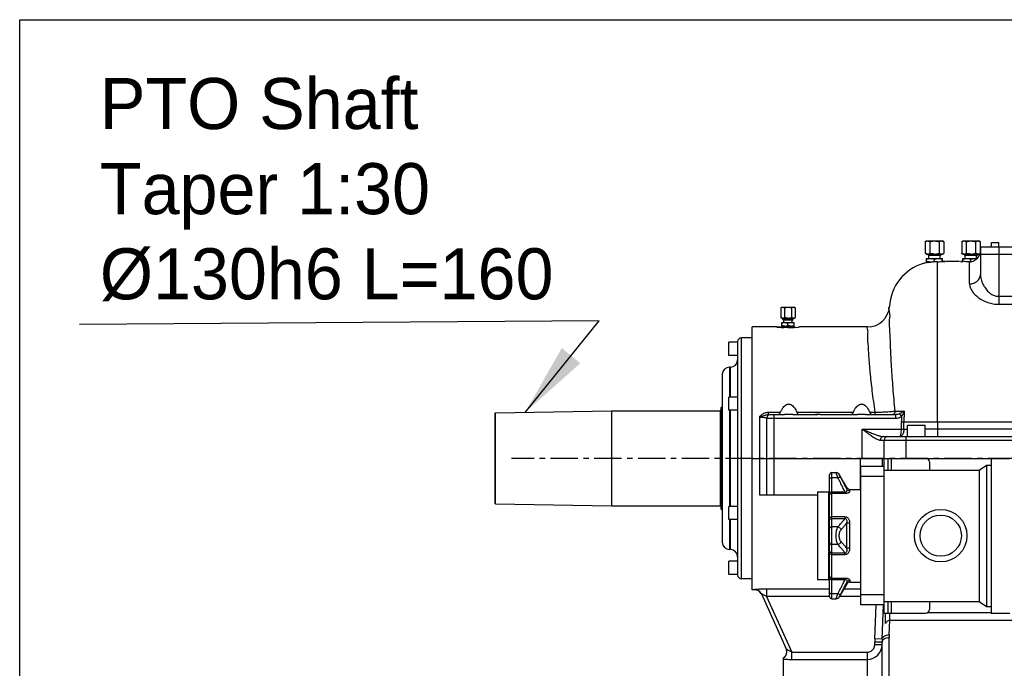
# Model space of a CAD drawing. Header units: millimetres. Extents: x -1960 to 5860, y -1328 to 4132.
# Tile 14 of 32: x -1960 to -610, y 3243 to 4132. Entities that reach past the tile are written whole.
import ezdxf

# ---------------------------------------------------------------- set-up
doc = ezdxf.new("R2010")
doc.units = ezdxf.units.MM
doc.linetypes.add('CENTER', pattern=[0.6, 0.375, -0.075, 0.075, -0.075])
for name, color, linetype in [('02___PRT_ALL_AXES', 7, 'Continuous'), ('3_ALL_AXES', 7, 'Continuous'), ('Layer1', 100, 'CENTER'), ('Layer2', 10, 'Continuous')]:
    doc.layers.add(name, color=color, linetype=linetype)
doc.dimstyles.get("Standard").update_dxf_attribs({"dimtxt": 2.5, "dimasz": 3, "dimexe": 0.18, "dimexo": 0.0625, "dimgap": 0.09, "dimtad": 1, "dimdsep": 46, "dimtxsty": 'Standard', "dimcen": 0.09, "dimadec": 0, "dimazin": 0, "dimtol": 1, "dimtp": 0.01, "dimtm": 0.01, "dimtfac": 1, "dimtofl": 0, "dimtmove": 0, "dimatfit": 3, "dimfxl": 0, "dimtolj": 1, "dimarcsym": 0})

msp = doc.modelspace()

# ---------------------------------------------------------------- linework, layer by layer
at = {"color": 7, "linetype": 'Continuous'}
for p, q in [((-1960, 4131.8), (5860, 4131.8)), ((-1960, -1328.2), (-1960, 4131.8)), ((-718.1, 3827.6), (-716.4, 3828.6)), ((-718.1, 3827.6), (-718.1, 3811.6)), ((-716.4, 3828.6), (-694.4, 3828.6)), ((-711.8, 3827.6), (-711.8, 3811.6)), ((-699.1, 3827.6), (-699.1, 3811.6)), ((-692.7, 3827.6), (-694.4, 3828.6)), ((-692.7, 3827.6), (-692.7, 3811.6)), ((-668.1, 3827.6), (-666.4, 3828.6)), ((-668.1, 3827.6), (-668.1, 3811.6)), ((-666.4, 3828.6), (-644.4, 3828.6)), ((-661.8, 3827.6), (-661.8, 3811.6)), ((-649.1, 3827.6), (-649.1, 3811.6)), ((-642.7, 3827.6), (-644.4, 3828.6)), ((-642.7, 3827.6), (-642.7, 3811.6)), ((-716.4, 3810.6), (-718.1, 3811.6)), ((-716.4, 3810.6), (-694.4, 3810.6)), ((-694.4, 3810.6), (-692.7, 3811.6)), ((-666.4, 3810.6), (-668.1, 3811.6)), ((-666.4, 3810.6), (-644.4, 3810.6)), ((-644.4, 3810.6), (-642.7, 3811.6)), ((-642.4, 3820.6), (-192.4, 3820.6)), ((-642.4, 3820.6), (-642.4, 3782.6)), ((-642.4, 3810.6), (-191.7, 3810.6)), ((-617.4, 3820.6), (-617.4, 3741.7)), ((-716.4, 3799.6), (-716.4, 3804.6)), ((-716.4, 3804.6), (-694.4, 3804.6)), ((-716.4, 3799.6), (-710.9, 3799.6)), ((-705.4, 3800.6), (-705.4, 3803.6)), ((-694.4, 3800.6), (-694.4, 3804.6)), ((-689.4, 3800.6), (-671.2, 3800.6)), ((-666.4, 3804.6), (-646.9, 3804.6)), ((-666.4, 3800.6), (-666.4, 3804.6)), ((-655.4, 3800.6), (-655.4, 3803.6)), ((-617.4, 3752.7), (-217.4, 3752.7)), ((-617.4, 3741.7), (-217.4, 3741.7)), ((-916.2, 3737), (-914.9, 3737.8)), ((-916.2, 3737), (-916.2, 3723.5)), ((-914.9, 3737.8), (-897.9, 3737.8)), ((-911.3, 3737), (-911.3, 3723.5)), ((-901.5, 3737), (-901.5, 3723.5)), ((-896.6, 3737), (-897.9, 3737.8)), ((-896.6, 3737), (-896.6, 3723.5)), ((-914.9, 3722.8), (-916.2, 3723.5)), ((-914.9, 3722.8), (-897.9, 3722.8)), ((-914.9, 3711.8), (-914.9, 3716.8)), ((-914.9, 3716.8), (-897.9, 3716.8)), ((-906.4, 3712.5), (-906.4, 3716)), ((-897.9, 3722.8), (-896.6, 3723.5)), ((-897.9, 3711.8), (-897.9, 3716.8)), ((-955.4, 3350.6), (-955.4, 3710.6)), ((-922.2, 3710.6), (-955.4, 3710.6)), ((-914.9, 3711.8), (-897.9, 3711.8)), ((-797.2, 3710.6), (-890.7, 3710.6)), ((-975.4, 3690.6), (-975.4, 3370.6)), ((-970.4, 3695.6), (-970.4, 3365.6)), ((-986.4, 3655.6), (-986.4, 3614.6)), ((-985.4, 3614.6), (-985.4, 3655.6)), ((-996.4, 3645.6), (-996.4, 3415.6)), ((-1308.4, 3591.9), (-1308.4, 3469.2)), ((-1307.4, 3468.2), (-1307.4, 3592.9)), ((-999.4, 3595.6), (-999.4, 3465.6)), ((-998.4, 3599.6), (-998.4, 3461.6)), ((-997.4, 3460.6), (-997.4, 3600.6)), ((-986.4, 3596.6), (-986.4, 3464.6)), ((-985.4, 3464.6), (-985.4, 3596.6)), ((-932.9, 3590.6), (-932.9, 3593.8)), ((-786.7, 3590.6), (-786.7, 3593.8)), ((-945.4, 3587.2), (-945.4, 3530.6)), ((-935.4, 3480.6), (-935.4, 3585.6)), ((-935.4, 3585.6), (-759, 3585.6)), ((-932.9, 3590.6), (-911, 3590.6)), ((-925.4, 3480.6), (-925.4, 3590.6)), ((-868.6, 3590.6), (-865.4, 3590.6)), ((-759, 3590.6), (-759, 3585.6)), ((-753.2, 3591.8), (-750.7, 3588)), ((-750.8, 3580.6), (437.9, 3580.6)), ((-750.8, 3570.6), (-750.8, 3580.6)), ((-747.3, 3570.6), (-747.3, 3580.6)), ((-701.4, 3580.6), (-701.4, 3560.6)), ((-804.4, 3530.6), (-804.4, 3570.6)), ((-804.4, 3570.6), (-750.8, 3570.6)), ((-750.8, 3570.6), (-742.4, 3570.6)), ((-542.4, 3570.6), (-718.4, 3570.6)), ((-779.7, 3555.6), (469.6, 3555.6)), ((-775.6, 3560.6), (469.6, 3560.6)), ((-774.4, 3530.6), (-774.4, 3555.6)), ((-744.4, 3530.6), (-744.4, 3560.6)), ((-955.4, 3530.6), (-627.9, 3530.6)), ((-945.4, 3530.6), (-945.4, 3480.6)), ((-807.4, 3530.6), (-807.4, 3488.1)), ((-777.4, 3530.6), (-777.4, 3519.6)), ((-774.4, 3318.6), (-774.4, 3530.6)), ((-769.4, 3530.6), (-769.4, 3514.6)), ((-764.4, 3514.6), (-764.4, 3530.6)), ((-712.4, 3525.6), (-712.4, 3514.6)), ((-846.4, 3338.1), (-846.4, 3511.1)), ((-846.4, 3511.1), (-840.3, 3511.1)), ((-774.4, 3519.6), (-806.4, 3519.6)), ((-806.4, 3329.6), (-806.4, 3519.6)), ((-774.4, 3514.6), (-644.3, 3514.6)), ((-644.3, 3514.6), (-644.3, 3334.6)), ((-849.4, 3481.4), (-849.4, 3508.1)), ((-837.9, 3504.1), (-846.4, 3504.1)), ((-825.6, 3490.6), (-836, 3508.6)), ((-774.4, 3505.6), (-806.4, 3505.6)), ((-850.4, 3480.5), (-850.4, 3484.6)), ((-846.4, 3484.8), (-828.3, 3484.8)), ((-828.3, 3482.7), (-828.3, 3484.8)), ((-825.6, 3488.2), (-825.6, 3490.6)), ((-821.3, 3485.8), (-821.3, 3488.1)), ((-945.4, 3480.6), (-865.9, 3480.6)), ((-850.4, 3480.3), (-850.4, 3480.5)), ((-850.4, 3448.8), (-850.4, 3479.5)), ((-849.4, 3481.1), (-849.4, 3481.4)), ((-849.4, 3449.1), (-849.4, 3480.3)), ((-846.4, 3482.7), (-828.3, 3482.7)), ((-986.4, 3446.6), (-986.4, 3405.6)), ((-985.4, 3405.6), (-985.4, 3446.6)), ((-850.4, 3402.8), (-850.4, 3446.4)), ((-849.9, 3446.4), (-850.4, 3446.4)), ((-849.4, 3447.5), (-849.4, 3448.3)), ((-849.4, 3446.7), (-849.4, 3447.5)), ((-849.4, 3402.4), (-849.4, 3446.7)), ((-828.3, 3450.2), (-846.4, 3450.2)), ((-828.3, 3447.8), (-846.4, 3447.8)), ((-828.3, 3450.2), (-828.3, 3447.8)), ((-837.9, 3436.7), (-846.4, 3436.7)), ((-825.6, 3407), (-825.6, 3442.2)), ((-821.3, 3407.7), (-821.3, 3441.5)), ((-837.9, 3412.5), (-846.4, 3412.5)), ((-849.9, 3402.7), (-850.4, 3402.8)), ((-850.4, 3400.4), (-850.4, 3401)), ((-850.4, 3369.7), (-850.4, 3400.4)), ((-849.4, 3400), (-849.4, 3401.3)), ((-849.4, 3368.9), (-849.4, 3400)), ((-846.4, 3401.3), (-828.3, 3401.3)), ((-846.4, 3399), (-828.3, 3399)), ((-828.3, 3399), (-828.3, 3401.3)), ((-850.4, 3369.4), (-850.4, 3369.7)), ((-850.4, 3369.1), (-850.4, 3369.4)), ((-850.4, 3364.6), (-850.4, 3368.7)), ((-849.4, 3368.6), (-849.4, 3368.9)), ((-849.4, 3341.1), (-849.4, 3367.7)), ((-846.4, 3366.5), (-828.3, 3366.5)), ((-846.4, 3364.4), (-828.3, 3364.4)), ((-828.3, 3364.4), (-828.3, 3366.5)), ((-821.3, 3363.4), (-821.3, 3361.1)), ((-951.9, 3350.6), (-955.4, 3350.6)), ((-951.9, 3350.6), (-951.9, 3350.6)), ((-849.4, 3351.4), (-935.8, 3351.4)), ((-935.8, 3351.4), (-935.8, 3341.4)), ((-825.6, 3358.6), (-836, 3340.6)), ((-806.4, 3351.4), (-829.7, 3351.4)), ((-825.6, 3358.6), (-825.6, 3361)), ((-942.8, 3344.7), (-908.8, 3269.7)), ((-935.8, 3341.4), (-901.2, 3265.1)), ((-849.4, 3341.4), (-935.8, 3341.4)), ((-837.9, 3345.1), (-846.4, 3345.1)), ((-846.4, 3338.1), (-840.3, 3338.1)), ((-806.4, 3341.4), (-835.5, 3341.4)), ((-774.4, 3343.6), (-806.4, 3343.6)), ((-774.4, 3329.6), (-806.4, 3329.6)), ((-787.3, 3283), (-785.5, 3329.6)), ((-777.3, 3282.6), (-775.5, 3329.6)), ((-774.4, 3334.6), (-644.3, 3334.6)), ((-769.4, 3334.6), (-769.4, 3318.6)), ((-764.4, 3318.6), (-764.4, 3334.6)), ((-712.4, 3334.6), (-712.4, 3323.6)), ((-774.4, 3318.6), (-717.4, 3318.6)), ((-772.4, 3304.2), (-772.4, 3318.6)), ((-767.4, 3288.7), (-766.6, 3309)), ((-766.6, 3309), (-766.6, 3318.6)), ((-766.6, 3309), (-572.4, 3309)), ((-715, 3319.3), (-627.9, 3319.3)), ((-777.3, 3282.6), (-787.3, 3283)), ((-767.4, 2989.5), (-767.4, 3285)), ((-787.4, 3275.1), (-787.4, 3278.6)), ((-777.4, 3278.6), (-787.4, 3278.6)), ((-777.4, 3275.1), (-787.4, 3275.1)), ((-777.4, 2990.6), (-777.4, 3278.6)), ((-912.4, 3059.7), (-912.4, 3257.2)), ((-901.2, 3265.1), (-797.4, 3265.1)), ((-901.2, 3255.1), (-901.2, 3265.1)), ((-901.2, 3255.1), (-797.4, 3255.1)), ((-797.4, 3030.6), (-797.4, 3265.1))]:
    msp.add_line(p, q, dxfattribs=at)
for points in [[(-850.4, 3479.5), (-850.4, 3479.8), (-850.4, 3480), (-850.4, 3480.3)], [(-849.4, 3480.3), (-849.4, 3480.6), (-849.4, 3481.1)], [(-849.4, 3449.1), (-849.6, 3448.9), (-849.9, 3448.8), (-850.4, 3448.8)], [(-849.4, 3446.7), (-849.6, 3446.5), (-849.9, 3446.4)], [(-849.4, 3400), (-849.6, 3400.2), (-849.9, 3400.4), (-850.4, 3400.4)], [(-849.4, 3402.4), (-849.6, 3402.6), (-849.9, 3402.7)], [(-850.4, 3368.7), (-850.4, 3368.9), (-850.4, 3369.1)], [(-849.4, 3367.7), (-849.4, 3368), (-849.4, 3368.6)]]:
    msp.add_lwpolyline(points, dxfattribs=at)
msp.add_circle((-696.9, 3424.6), 28.3, dxfattribs=at)
for centre, radius, start, end in [((-645.9, 3815.4), 4.84, 270.0314, 277.4265), ((-701.4, 3734.6), 66, 107.3413, 176.2887), ((-709.2, 3822.1), 22.8, 251.4902, 255.2428), ((-710.9, 3814.1), 14.5, 264.6446, 269.9792), ((-698.2, 3822.1), 22.8, 251.4902, 255.2428), ((-662.8, 3822.4), 23.1, 285.5248, 288.1905), ((-663.5, 3824.8), 25.5, 288.1527, 288.4355), ((-647.8, 3823.4), 24.1, 251.5436, 253.4477), ((-797.2, 3740.6), 30, 270, 356.4169), ((-970.4, 3690.6), 5, 90, 180), ((-985.4, 3665.6), 10, 270, 359.452), ((-986.4, 3645.6), 10, 90, 180), ((-1307.4, 3591.9), 1, 90.95, 180), ((-999.4, 3596.6), 1, 270, 360), ((-997.4, 3599.6), 1, 90, 180), ((-738, 6152), 2556.7, 269.5226, 269.8036), ((-930.4, 3585.6), 5, 90, 180), ((-553.8, 3580.6), 197.1, 177.8415, 180.0062), ((-775.6, 3557.4), 3.17, 90.0355, 96.0236), ((-769.4, 3555.6), 5, 90, 180), ((-717.4, 3525.6), 5, 0, 90), ((-846.4, 3508.1), 3, 90, 180.0043), ((-840.3, 3506.1), 5, 30, 90), ((-850.4, 3485.6), 1, 270, 0), ((-821.3, 3493.1), 5, 210, 270), ((-1307.4, 3469.2), 1, 180, 269.05), ((-999.4, 3464.6), 1, 0, 90), ((-997.4, 3461.6), 1, 180, 270), ((-861, 3448.4), 11.6, 1.6854, 3.4602), ((-865.8, 3448.3), 16.4, 359.9267, 1.6517), ((-986.4, 3415.6), 10, 180, 270), ((-985.4, 3395.6), 10, 0, 90), ((-843.7, 3401.9), 6.72, 172.6176, 175.7472), ((-842.3, 3401.8), 8.1, 175.7088, 177.1381), ((-970.4, 3370.6), 5, 180, 270), ((-850.4, 3363.6), 1, 0, 90), ((-951.9, 3340.6), 10, 78.2596, 89.9583), ((-951.9, 3340.6), 10, 26.8905, 90), ((-951.9, 3340.6), 9.99, 66.8739, 78.3407), ((-951.9, 3340.6), 9.97, 55.7332, 66.8558), ((-951.8, 3340.7), 9.92, 45.5015, 55.7597), ((-821.3, 3356.1), 5, 90, 150), ((-952, 3340.5), 10.1, 26.7927, 45.4672), ((-951.7, 3340.7), 9.81, 24.3558, 26.7496), ((-846.4, 3341.1), 3, 179.9957, 270), ((-840.3, 3343.1), 5, 270, 330), ((-717.4, 3323.6), 5, 270, 0), ((-677.4, 3278.6), 110, 177.7094, 180), ((-677.4, 3278.6), 100, 177.7094, 180), ((-674.1, 3285), 93.4, 177.751, 180), ((-917.9, 3265.6), 10, 303.3876, 24.3223), ((-917.9, 3265.6), 10, 6.0702, 24.3458), ((-917.9, 3265.6), 10, 6.0621, 24.3477), ((-797.4, 3275.1), 20, 269.999, 359.9999), ((-917.9, 3265.6), 10, 303.3488, 323.1142), ((-917.9, 3265.6), 10, 323.1235, 328.5445), ((-917.9, 3265.6), 9.98, 328.5358, 341.5709), ((-918, 3265.6), 10, 341.56, 347.5144), ((-917.9, 3265.6), 9.99, 347.513, 351.9314), ((-917.9, 3265.6), 9.99, 351.942, 6.0612), ((-917.9, 3265.6), 9.99, 0.795, 6.0532), ((-917.9, 3265.6), 9.99, 351.9506, 0.7982)]:
    msp.add_arc(centre, radius, start, end, dxfattribs=at)
for points, start_tangent, end_tangent in [([(-718.1, 3827.6), (-717.3, 3828), (-716.5, 3828.3), (-715.7, 3828.5), (-715, 3828.6)], (0.866025, 0.5), (1, 0)), ([(-715, 3828.6), (-714.3, 3828.5), (-713.7, 3828.4), (-713.1, 3828.2), (-712.4, 3827.9), (-711.8, 3827.6)], (1, 0), (0.866025, -0.5)), ([(-711.8, 3827.6), (-710.1, 3828), (-708.5, 3828.3), (-707, 3828.5), (-705.4, 3828.6)], (0.960769, 0.27735), (1, 0)), ([(-705.4, 3828.6), (-704.2, 3828.5), (-702.9, 3828.4), (-701.7, 3828.2), (-700.4, 3827.9), (-699.1, 3827.6)], (1, 0), (0.960769, -0.27735)), ([(-699.1, 3827.6), (-698.3, 3828), (-697.5, 3828.3), (-696.7, 3828.5), (-695.9, 3828.6)], (0.866025, 0.5), (1, 0)), ([(-695.9, 3828.6), (-695.3, 3828.5), (-694.7, 3828.4), (-694, 3828.2), (-693.4, 3827.9), (-692.7, 3827.6)], (1, 0), (0.866025, -0.5)), ([(-668.1, 3827.6), (-667.3, 3828), (-666.5, 3828.3), (-665.7, 3828.5), (-665, 3828.6)], (0.866025, 0.5), (1, 0)), ([(-665, 3828.6), (-664.3, 3828.5), (-663.7, 3828.4), (-663.1, 3828.2), (-662.4, 3827.9), (-661.8, 3827.6)], (1, 0), (0.866025, -0.5)), ([(-661.8, 3827.6), (-660.1, 3828), (-658.5, 3828.3), (-657, 3828.5), (-655.4, 3828.6)], (0.960769, 0.27735), (1, 0)), ([(-655.4, 3828.6), (-654.2, 3828.5), (-652.9, 3828.4), (-651.7, 3828.2), (-650.4, 3827.9), (-649.1, 3827.6)], (1, 0), (0.960769, -0.27735)), ([(-649.1, 3827.6), (-648.3, 3828), (-647.5, 3828.3), (-646.7, 3828.5), (-645.9, 3828.6)], (0.866025, 0.5), (1, 0)), ([(-645.9, 3828.6), (-645.3, 3828.5), (-644.7, 3828.4), (-644, 3828.2), (-643.4, 3827.9), (-642.7, 3827.6)], (1, 0), (0.866025, -0.5)), ([(-715, 3810.6), (-715.7, 3810.6), (-716.5, 3810.8), (-717.3, 3811.1), (-718.1, 3811.6)], (-1, 0), (-0.866025, 0.5)), ([(-715, 3810.6), (-714.3, 3810.6), (-713.7, 3810.7), (-713.1, 3810.9), (-712.4, 3811.2), (-711.8, 3811.6)], (1, 0), (0.866025, 0.5)), ([(-705.4, 3810.6), (-707, 3810.6), (-708.5, 3810.8), (-710.1, 3811.1), (-711.8, 3811.6)], (-1, 0), (-0.960769, 0.27735)), ([(-705.4, 3810.6), (-704.2, 3810.6), (-702.9, 3810.7), (-701.7, 3810.9), (-700.4, 3811.2), (-699.1, 3811.6)], (1, 0), (0.960769, 0.27735)), ([(-695.9, 3810.6), (-696.7, 3810.6), (-697.5, 3810.8), (-698.3, 3811.1), (-699.1, 3811.6)], (-1, 0), (-0.866025, 0.5)), ([(-695.9, 3810.6), (-695.3, 3810.6), (-694.7, 3810.7), (-694, 3810.9), (-693.4, 3811.2), (-692.7, 3811.6)], (1, 0), (0.866025, 0.5)), ([(-665, 3810.6), (-665.7, 3810.6), (-666.5, 3810.8), (-667.3, 3811.1), (-668.1, 3811.6)], (-1, 0), (-0.866025, 0.5)), ([(-665, 3810.6), (-664.3, 3810.6), (-663.7, 3810.7), (-663.1, 3810.9), (-662.4, 3811.2), (-661.8, 3811.6)], (1, 0), (0.866025, 0.5)), ([(-655.4, 3810.6), (-657, 3810.6), (-658.5, 3810.8), (-660.1, 3811.1), (-661.8, 3811.6)], (-1, 0), (-0.960769, 0.27735)), ([(-655.4, 3810.6), (-654.2, 3810.6), (-652.9, 3810.7), (-651.7, 3810.9), (-650.4, 3811.2), (-649.1, 3811.6)], (1, 0), (0.960769, 0.27735)), ([(-645.9, 3810.6), (-646.7, 3810.6), (-647.5, 3810.8), (-648.3, 3811.1), (-649.1, 3811.6)], (-1, 0), (-0.866025, 0.5)), ([(-645.3, 3810.6), (-644.7, 3810.7), (-644, 3810.9), (-643.4, 3811.2)], (0.991672, 0.128792), (0.90156, 0.432654)), ([(-643.4, 3811.2), (-642.7, 3811.6)], (0.90156, 0.432654), (0.866025, 0.5)), ([(-716.4, 3803.6), (-715, 3804), (-713.6, 3804.3), (-712.3, 3804.5), (-710.9, 3804.6)], (0.948683, 0.316228), (1, 0)), ([(-712.3, 3799.6), (-713.6, 3799.8), (-715, 3800.1)], (-0.995666, 0.093002), (-0.967348, 0.253452)), ([(-710.9, 3804.6), (-709.8, 3804.5), (-708.8, 3804.4), (-707.7, 3804.2), (-706.6, 3803.9), (-705.4, 3803.6)], (1, 0), (0.948683, -0.316228)), ([(-707.7, 3799.9), (-706.6, 3800.2), (-705.4, 3800.6)], (0.977669, 0.210149), (0.948683, 0.316228)), ([(-705.4, 3803.6), (-704, 3804), (-702.6, 3804.3), (-701.3, 3804.5), (-699.9, 3804.6)], (0.948683, 0.316228), (1, 0)), ([(-699.9, 3804.6), (-698.8, 3804.5), (-697.8, 3804.4), (-696.7, 3804.2), (-695.6, 3803.9), (-694.4, 3803.6)], (1, 0), (0.948683, -0.316228)), ([(-666.4, 3803.6), (-665, 3804), (-663.6, 3804.3), (-662.3, 3804.5), (-660.9, 3804.6)], (0.948683, 0.316228), (1, 0)), ([(-660.9, 3804.6), (-659.8, 3804.5), (-658.8, 3804.4), (-657.7, 3804.2), (-656.6, 3803.9), (-655.4, 3803.6)], (1, 0), (0.948683, -0.316228)), ([(-655.4, 3803.6), (-654, 3804), (-652.6, 3804.3), (-651.3, 3804.5), (-649.9, 3804.6)], (0.948683, 0.316228), (1, 0)), ([(-649.9, 3804.6), (-648.8, 3804.5), (-647.8, 3804.4), (-647.2, 3804.3)], (1, 0), (0.983356, -0.181692)), ([(-657.4, 3769.7), (-651.7, 3770.7), (-646.8, 3773.5), (-643.6, 3777.7), (-642.4, 3782.6)], (1, -0.000004), (0, 1)), ([(-642.4, 3782.6), (-641.6, 3776.2), (-639.2, 3769.5), (-635.6, 3763.6), (-631.4, 3758.8), (-626.8, 3755.3), (-622, 3753.3), (-617.4, 3752.7)], (-0.000018, -1), (1, 0.000515)), ([(-657.4, 3769.7), (-656.1, 3763.7), (-652.2, 3757.5), (-646.5, 3751.9), (-639.7, 3747.4), (-632.4, 3744.2), (-624.8, 3742.3), (-617.4, 3741.7)], (-0.000168, -1), (1, 0.000618)), ([(-916.2, 3737), (-915.6, 3737.3), (-915, 3737.6), (-914.4, 3737.7), (-913.8, 3737.8)], (0.866025, 0.5), (1, 0)), ([(-913.8, 3737.8), (-913.3, 3737.7), (-912.8, 3737.7), (-912.3, 3737.5), (-911.8, 3737.3), (-911.3, 3737)], (1, 0), (0.866025, -0.5)), ([(-911.3, 3737), (-910.1, 3737.3), (-908.8, 3737.6), (-907.6, 3737.7), (-906.4, 3737.8)], (0.960769, 0.27735), (1, 0)), ([(-906.4, 3737.8), (-905.5, 3737.7), (-904.5, 3737.7), (-903.5, 3737.5), (-902.5, 3737.3), (-901.5, 3737)], (1, 0), (0.960769, -0.27735)), ([(-901.5, 3737), (-900.9, 3737.3), (-900.3, 3737.6), (-899.7, 3737.7), (-899.1, 3737.8)], (0.866025, 0.5), (1, 0)), ([(-899.1, 3737.8), (-898.6, 3737.7), (-898.1, 3737.7), (-897.6, 3737.5), (-897.1, 3737.3), (-896.6, 3737)], (1, 0), (0.866025, -0.5)), ([(-759.4, 3595.4), (-762.2, 3627), (-764.3, 3656.2), (-765.6, 3682), (-766.5, 3703.7), (-767, 3720.5), (-767.2, 3732.1), (-767.3, 3738)], (-0.100097, 0.994978), (0.999922, 0.012514)), ([(-913.8, 3722.8), (-914.4, 3722.8), (-915, 3723), (-915.6, 3723.2), (-916.2, 3723.5)], (-1, 0), (-0.866025, 0.5)), ([(-914.9, 3716), (-913.8, 3716.3), (-912.8, 3716.6), (-911.7, 3716.7), (-910.7, 3716.8)], (0.948683, 0.316228), (1, 0)), ([(-913.8, 3722.8), (-913.3, 3722.8), (-912.8, 3722.9), (-912.3, 3723.1), (-911.8, 3723.3), (-911.3, 3723.5)], (1, 0), (0.866025, 0.5)), ([(-906.4, 3722.8), (-907.6, 3722.8), (-908.8, 3723), (-910.1, 3723.2), (-911.3, 3723.5)], (-1, 0), (-0.960769, 0.27735)), ([(-910.7, 3716.8), (-909.8, 3716.7), (-909, 3716.7), (-908.2, 3716.5), (-907.3, 3716.3), (-906.4, 3716)], (1, 0), (0.948683, -0.316228)), ([(-906.4, 3722.8), (-905.5, 3722.8), (-904.5, 3722.9), (-903.5, 3723.1), (-902.5, 3723.3), (-901.5, 3723.5)], (1, 0), (0.960769, 0.27735)), ([(-906.4, 3716), (-905.3, 3716.3), (-904.3, 3716.6), (-903.2, 3716.7), (-902.2, 3716.8)], (0.948683, 0.316228), (1, 0)), ([(-902.2, 3716.8), (-901.3, 3716.7), (-900.5, 3716.7), (-899.7, 3716.5), (-898.8, 3716.3), (-897.9, 3716)], (1, 0), (0.948683, -0.316228)), ([(-899.1, 3722.8), (-899.7, 3722.8), (-900.3, 3723), (-900.9, 3723.2), (-901.5, 3723.5)], (-1, 0), (-0.866025, 0.5)), ([(-899.1, 3722.8), (-898.6, 3722.8), (-898.1, 3722.9), (-897.6, 3723.1), (-897.1, 3723.3), (-896.6, 3723.5)], (1, 0), (0.866025, 0.5)), ([(-910.7, 3711.8), (-911.7, 3711.8), (-912.8, 3712), (-913.8, 3712.2), (-914.9, 3712.5)], (-1, 0), (-0.948683, 0.316228)), ([(-910.7, 3711.8), (-909.8, 3711.8), (-909, 3711.9), (-908.2, 3712.1), (-907.3, 3712.3), (-906.4, 3712.5)], (1, 0), (0.948683, 0.316228)), ([(-902.2, 3711.8), (-903.2, 3711.8), (-904.3, 3712), (-905.3, 3712.2), (-906.4, 3712.5)], (-1, 0), (-0.948683, 0.316228)), ([(-902.2, 3711.8), (-901.3, 3711.8), (-900.5, 3711.9), (-899.7, 3712.1), (-898.8, 3712.3), (-897.9, 3712.5)], (1, 0), (0.948683, 0.316228)), ([(-786.7, 3593.8), (-790.7, 3623), (-793.5, 3648.8), (-795.3, 3670.7), (-796.4, 3688), (-796.9, 3700.5), (-797.2, 3708.1), (-797.2, 3710.6)], (-0.150386, 0.988627), (0.999709, 0.024119)), ([(-942.1, 3590.6), (-940.4, 3591.7), (-938.3, 3592.8), (-935.8, 3593.5), (-932.9, 3593.8)], (0.785838, 0.618432), (1, -0.000037)), ([(-786.7, 3593.8), (-778.7, 3594.1), (-771.1, 3594.4), (-764.5, 3594.9), (-759.4, 3595.4)], (0.999774, 0.021269), (0.99279, 0.119866)), ([(-763.7, 3590.6), (-761.6, 3591.2), (-760.6, 3592.1)], (1, 0.00005), (0.653006, 0.757352)), ([(-760.6, 3592.1), (-760, 3593), (-759.4, 3595.4)], (0.653006, 0.757352), (0.033584, 0.999436)), ([(-750.7, 3593), (-752.3, 3592.2), (-753.2, 3591.9)], (-0.880573, -0.47391), (-0.953246, -0.302196)), ([(-746.8, 3595.3), (-749.4, 3593.8), (-750.7, 3593.1)], (-0.847304, -0.531108), (-0.918795, -0.394735)), ([(-746.8, 3595.3), (-747.5, 3593.7), (-748.2, 3592.1), (-749, 3590.6)], (-0.37259, -0.927996), (-0.487583, -0.873077)), ([(-746.8, 3595.3), (-747.1, 3590.4), (-747.3, 3585.5), (-747.3, 3580.6)], (-0.072736, -0.997351), (0.000024, -1)), ([(-945.4, 3587.2), (-943.8, 3589.1), (-942.1, 3590.6)], (0.596603, 0.802536), (0.785356, 0.619044)), ([(-945.4, 3587.1), (-943.6, 3587.8), (-940.4, 3588.9)], (0.945337, 0.326096), (0.944468, 0.328604)), ([(-945.4, 3587.1), (-942.9, 3587.1), (-940.5, 3586.9), (-938.5, 3586.7), (-935.4, 3585.6)], (1, 0.000351), (0.000121, -1)), ([(-940.4, 3588.9), (-938.6, 3589.5), (-936.8, 3590), (-934.8, 3590.4), (-932.9, 3590.6)], (0.944981, 0.327125), (1, 0.000021)), ([(-753.2, 3591.8), (-755.8, 3590.9), (-759, 3590.6)], (-0.910058, -0.414481), (-1, -0.000052)), ([(-759, 3585.6), (-756.5, 3585.8), (-754.3, 3586.3), (-752.4, 3587.1), (-750.7, 3588)], (1, 0.000134), (0.833449, 0.552596)), ([(-750.7, 3588), (-749.5, 3589.8), (-749.1, 3590.6)], (0.601434, 0.798923), (0.39538, 0.918517)), ([(-804.4, 3570.6), (-800.5, 3568.9), (-796.8, 3567.3), (-793.4, 3565.9), (-790.3, 3564.6), (-787.6, 3563.6), (-785.2, 3562.7), (-783.1, 3562), (-781.2, 3561.5), (-779.5, 3561.1), (-775.6, 3560.6)], (0.916536, -0.399953), (1, -0.000002)), ([(-804.4, 3570.6), (-801.1, 3568.1), (-797.9, 3565.7), (-795, 3563.5), (-792.3, 3561.7), (-790, 3560.1), (-787.9, 3558.8), (-786.1, 3557.8), (-784.5, 3556.9), (-781.8, 3555.9), (-779.7, 3555.6)], (0.79469, -0.607016), (1, -0.000007)), ([(-747.3, 3570.6), (-747.5, 3568.1), (-748, 3565.8), (-748.8, 3563.9), (-749.7, 3562.5), (-752.8, 3560.6)], (-0.000002, -1), (-1, 0.000003)), ([(-752.8, 3560.6), (-751.7, 3562.5), (-751.2, 3564.8), (-751, 3566.9), (-750.8, 3570.6)], (1, 0.000833), (0.000015, 1)), ([(-776, 3560.6), (-777.7, 3559.9), (-779.2, 3558.1), (-779.7, 3555.6)], (-0.994542, -0.104337), (0, -1)), ([(-849.4, 3502.6), (-848.5, 3503.6), (-846.4, 3504.1)], (0, 1), (1, 0)), ([(-837.9, 3504.1), (-839, 3507), (-839.7, 3509.2), (-840.2, 3510.6)], (-0.328562, 0.944482), (0.949296, 0.314383)), ([(-837.9, 3504.1), (-836.1, 3504.6), (-833.6, 3504.1)], (0.926656, 0.375912), (0.581226, -0.813742)), ([(-828.3, 3484.8), (-831.2, 3491), (-834.5, 3497.5), (-837.9, 3504.1)], (-0.4062, 0.913784), (-0.475741, 0.879585)), ([(-833.6, 3504.1), (-834.6, 3506), (-835.4, 3507.4), (-836, 3508.6)], (-0.474912, 0.880033), (0.901951, 0.431839)), ([(-825.6, 3488.2), (-828.1, 3493.4), (-830.8, 3498.7), (-833.6, 3504.1)], (-0.420701, 0.907199), (-0.474926, 0.880026)), ([(-849.4, 3483.3), (-848.5, 3484.3), (-846.4, 3484.8)], (0, 1), (1, 0)), ([(-828.3, 3484.8), (-826.4, 3484.9), (-825.5, 3486.2), (-825.6, 3488.2)], (0.968144, -0.250395), (-0.294118, 0.955769)), ([(-828.3, 3482.7), (-826.4, 3482.8), (-824.6, 3483.1), (-823.2, 3483.7), (-822.2, 3484.3), (-821.3, 3485.8)], (1, -0.000484), (0.000771, 1)), ([(-821.3, 3485.8), (-823, 3486.1), (-824.5, 3486.9), (-825.6, 3488.2)], (-1, -0.000002), (-0.513867, 0.85787)), ([(-849.4, 3481.4), (-850.4, 3480.5)], (0, -1), (-1, 0)), ([(-849.4, 3480.3), (-850.4, 3479.5)], (-0.136372, -0.990658), (-1, 0)), ([(-849.4, 3480.3), (-848.4, 3482)], (0.136372, 0.990658), (0.774215, 0.632923)), ([(-848.4, 3482), (-846.4, 3482.7)], (0.774215, 0.632923), (1, 0)), ([(-850.4, 3447.9), (-850.4, 3448.8)], (0.000141, 1), (-0.074822, 0.997197)), ([(-850.4, 3446.4), (-850.4, 3447.9)], (0.000035, 1), (0.000141, 1)), ([(-849.4, 3449.1), (-848.4, 3449.9), (-846.4, 3450.2)], (0.298425, 0.954433), (1, 0)), ([(-849.4, 3445.3), (-849.2, 3446.2)], (0, 1), (0.435072, 0.900396)), ([(-849.2, 3446.2), (-848.5, 3447.1)], (0.435072, 0.900396), (0.746631, 0.665239)), ([(-848.5, 3447.1), (-846.4, 3447.8)], (0.746631, 0.665239), (1, 0)), ([(-837.9, 3436.7), (-834.3, 3440.7), (-831.1, 3444.4), (-828.3, 3447.8)], (0.683678, 0.729784), (0.61007, 0.792348)), ([(-821.3, 3441.5), (-821.4, 3443.5), (-821.9, 3445.5), (-822.7, 3447.1), (-823.8, 3448.4), (-825.1, 3449.4), (-826.6, 3450), (-828.3, 3450.2)], (0.000211, 1), (-0.999999, -0.001142)), ([(-825.6, 3442.2), (-825.4, 3443.6), (-825.4, 3444.9), (-826, 3446.9), (-828.3, 3447.8)], (0.186959, 0.982368), (-0.989088, -0.147326)), ([(-849.4, 3434.1), (-848.5, 3435.9), (-846.4, 3436.7)], (0, 1), (1, 0)), ([(-837.9, 3412.5), (-839, 3414.7), (-839.7, 3417.7), (-840.2, 3421), (-840.3, 3424.6), (-840.2, 3428.1), (-839.7, 3431.5), (-839, 3434.4), (-837.9, 3436.7)], (-0.516184, 0.856478), (0.516143, 0.856502)), ([(-837.9, 3436.7), (-836.1, 3435.9), (-834.5, 3434.4), (-833.6, 3432.6)], (0.973657, -0.228017), (0.285056, -0.958511)), ([(-833.6, 3416.5), (-834.6, 3418), (-835.4, 3420), (-835.8, 3422.2), (-836, 3424.6), (-835.8, 3426.9), (-835.4, 3429.2), (-834.6, 3431.1), (-833.6, 3432.6)], (-0.6701, 0.742271), (0.670168, 0.742209)), ([(-833.6, 3432.6), (-830.7, 3435.9), (-828, 3439.1), (-825.6, 3442.2)], (0.670143, 0.742232), (0.609389, 0.792871)), ([(-821.3, 3441.5), (-823, 3441.6), (-825.6, 3442.2)], (-1, 0.000008), (-0.908049, 0.418863)), ([(-837.9, 3412.5), (-836.1, 3413.3), (-834.5, 3414.7), (-833.6, 3416.5)], (0.973657, 0.228017), (0.285131, 0.958489)), ([(-825.6, 3407), (-828, 3410), (-830.7, 3413.2), (-833.6, 3416.5)], (-0.609389, 0.792871), (-0.670143, 0.742232)), ([(-849.4, 3415.1), (-848.5, 3413.2), (-846.4, 3412.5)], (0, -1), (1, 0)), ([(-849.4, 3403.9), (-849.2, 3402.9)], (0, -1), (0.435072, -0.900396)), ([(-849.2, 3402.9), (-848.5, 3402.1)], (0.435072, -0.900396), (0.746631, -0.665239)), ([(-828.3, 3401.3), (-831.1, 3404.8), (-834.3, 3408.5), (-837.9, 3412.5)], (-0.610069, 0.792348), (-0.683678, 0.729783)), ([(-828.3, 3399), (-826.6, 3399.2), (-825.1, 3399.8), (-823.8, 3400.7), (-822.7, 3402), (-821.9, 3403.7), (-821.4, 3405.6), (-821.3, 3407.7)], (0.999999, -0.00103), (-0.000287, 1)), ([(-828.3, 3401.3), (-826.6, 3401.6), (-825.6, 3403.1), (-825.4, 3405.5), (-825.6, 3407)], (0.989096, -0.147273), (-0.187049, 0.982351)), ([(-821.3, 3407.7), (-823, 3407.6), (-825.6, 3407)], (-1, -0.000005), (-0.908035, -0.418894)), ([(-850.4, 3401), (-850.4, 3401.6), (-850.4, 3402.2)], (-0.018146, 0.999835), (0.050243, 0.998737)), ([(-849.4, 3401.9), (-849.4, 3402.4)], (0.035598, 0.999366), (0.090423, 0.995903)), ([(-849.4, 3401.3), (-849.4, 3401.9)], (0.000012, 1), (0.035598, 0.999366)), ([(-849.4, 3400), (-848.4, 3399.3), (-846.4, 3399)], (0.298425, -0.954433), (1, 0)), ([(-848.5, 3402.1), (-846.4, 3401.3)], (0.746631, -0.665239), (1, 0)), ([(-849.4, 3368.9), (-850.4, 3369.7)], (-0.136372, 0.990658), (-1, 0)), ([(-849.9, 3368.5), (-850.4, 3368.7)], (-0.85092, 0.525296), (-1, 0)), ([(-849.4, 3367.7), (-849.9, 3368.5)], (0, 1), (-0.85092, 0.525296)), ([(-849.4, 3368.9), (-848.4, 3367.1)], (0.136372, -0.990658), (0.774215, -0.632923)), ([(-849.4, 3365.9), (-848.5, 3364.8), (-846.4, 3364.4)], (0, -1), (1, 0)), ([(-848.4, 3367.1), (-846.4, 3366.5)], (0.774215, -0.632923), (1, 0)), ([(-837.9, 3345.1), (-834.3, 3351.9), (-831.1, 3358.4), (-828.3, 3364.4)], (0.475745, 0.879583), (0.406205, 0.913782)), ([(-828.3, 3366.5), (-826.9, 3366.4), (-825.4, 3366.2), (-824, 3365.8), (-822.8, 3365.3), (-821.3, 3363.4)], (1, -0.000599), (-0.000701, -1)), ([(-828.3, 3364.4), (-826.8, 3364.4), (-825.7, 3363.5), (-825.6, 3361)], (0.968767, 0.247972), (-0.29438, -0.955688)), ([(-825.6, 3361), (-824.5, 3362.2), (-823, 3363.1), (-821.3, 3363.4)], (0.513865, 0.857871), (1, -0.000001)), ([(-935.8, 3351.4), (-941.2, 3351.3), (-945.8, 3351.1), (-949.2, 3350.9), (-951.9, 3350.6)], (-1, -0.000168), (0.450687, -0.892682)), ([(-833.6, 3345.1), (-830.7, 3350.6), (-828, 3355.9), (-825.6, 3361)], (0.474928, 0.880025), (0.4207, 0.9072)), ([(-935.8, 3341.4), (-938.2, 3342.7), (-940.2, 3343.7), (-942.8, 3344.7)], (-0.872564, 0.4885), (0.414201, -0.910185)), ([(-849.4, 3346.6), (-848.5, 3345.5), (-846.4, 3345.1)], (0, -1), (1, 0)), ([(-840.2, 3338.5), (-839.7, 3339.9), (-839, 3342.1), (-837.9, 3345.1)], (0.949291, -0.314398), (0.328583, 0.944475)), ([(-837.9, 3345.1), (-836.1, 3344.5), (-833.6, 3345.1)], (0.926664, -0.37589), (0.581096, 0.813835)), ([(-833.6, 3345.1), (-834.6, 3343.2), (-835.4, 3341.8), (-836, 3340.6)], (-0.474912, -0.880033), (0.893704, -0.448658)), ([(-772.4, 3304.2), (-771.3, 3305.9), (-770.1, 3307.3), (-766.6, 3309)], (0.495334, 0.868702), (0.999557, 0.029762)), ([(-777.4, 3278.6), (-776.7, 3281), (-774.5, 3283.1)], (0, 1), (0.841542, 0.540192)), ([(-777.3, 3282.6), (-776.5, 3285), (-774.3, 3287), (-771.1, 3288.3), (-767.4, 3288.7)], (0.039971, 0.999201), (0.999735, -0.023036)), ([(-774.5, 3283.1), (-771.3, 3284.5), (-767.4, 3285)], (0.841542, 0.540192), (1, 0)), ([(-908.8, 3269.7), (-906.7, 3268.3), (-905.1, 3267.3), (-903.2, 3266.2), (-901.2, 3265.1)], (0.417853, -0.908515), (0.87243, -0.488739)), ([(-797.4, 3265.1), (-794.9, 3265.4), (-792.4, 3266.4), (-790.4, 3268), (-788.8, 3270.1), (-787.8, 3272.5), (-787.4, 3275.1)], (1, 0.000095), (0.000052, 1)), ([(-912.4, 3255.3), (-909.1, 3255.2), (-905.3, 3255.1), (-901.2, 3255.1)], (0.999434, -0.033641), (1, -0.000263))]:
    msp.add_spline(points, degree=3, dxfattribs=dict(at, start_tangent=start_tangent, end_tangent=end_tangent))
at = {"layer": '02___PRT_ALL_AXES', "color": 7, "linetype": 'Continuous'}
for p, q in [((-714.4, 3809.6), (-714.4, 3810.6)), ((-713.4, 3808.6), (-714.4, 3809.6)), ((-696.4, 3809.6), (-714.4, 3809.6)), ((-697.4, 3808.6), (-713.4, 3808.6)), ((-713.2, 3804.6), (-713.2, 3808.6)), ((-697.7, 3804.6), (-697.7, 3808.6)), ((-697.4, 3808.6), (-696.4, 3809.6)), ((-696.4, 3809.6), (-696.4, 3810.6)), ((-664.4, 3809.6), (-664.4, 3810.6)), ((-646.4, 3809.6), (-664.4, 3809.6)), ((-663.4, 3808.6), (-664.4, 3809.6)), ((-647.4, 3808.6), (-663.4, 3808.6)), ((-663.2, 3804.6), (-663.2, 3808.6)), ((-647.7, 3804.6), (-647.7, 3808.6)), ((-647.4, 3808.6), (-646.4, 3809.6)), ((-646.4, 3809.6), (-646.4, 3810.6)), ((-643.2, 3810.6), (-642.4, 3810.6)), ((-721, 3797.6), (-721.1, 3797.6)), ((-716.4, 3798.5), (-716.4, 3799.6)), ((-701.4, 3580.6), (-701.4, 3800)), ((-690.3, 3800.5), (-691.2, 3800.5)), ((-657.4, 3769.7), (-657.4, 3800)), ((-913.4, 3720.8), (-913.4, 3722.8)), ((-912.4, 3719.8), (-913.4, 3720.8)), ((-899.4, 3720.8), (-913.4, 3720.8)), ((-900.4, 3719.8), (-912.4, 3719.8)), ((-912.2, 3716.8), (-912.2, 3719.8)), ((-900.7, 3716.8), (-900.7, 3719.8)), ((-900.4, 3719.8), (-899.4, 3720.8)), ((-899.4, 3720.8), (-899.4, 3722.8)), ((-921.8, 3710.5), (-922.2, 3710.6)), ((-921.8, 3710.5), (-922.2, 3710.6)), ((-914.9, 3710.1), (-914.9, 3711.8)), ((-897.9, 3710.1), (-897.9, 3711.8)), ((-891.1, 3710.5), (-890.7, 3710.6)), ((-955.4, 3695.6), (-970.4, 3695.6)), ((-985.4, 3655.6), (-986.4, 3655.6)), ((-1307.4, 3592.9), (-1148.4, 3595.6)), ((-1148.4, 3595.6), (-999.4, 3595.6)), ((-1148.4, 3595.6), (-1148.4, 3465.6)), ((-997.4, 3600.6), (-996.4, 3600.6)), ((-932.9, 3593.8), (-916.6, 3593.8)), ((-894.3, 3593.8), (-816.6, 3593.8)), ((-794.3, 3593.8), (-786.7, 3593.8)), ((-925.4, 3590.6), (-911, 3590.6)), ((-899.9, 3590.6), (-868.6, 3590.6)), ((-862.2, 3590.6), (-811, 3590.6)), ((-799.9, 3590.6), (-759, 3590.6)), ((-627.9, 3530.6), (-627.9, 3318.6)), ((-627.9, 3530.6), (-601.9, 3530.6)), ((-644.3, 3514.6), (-633.9, 3521.4)), ((-633.9, 3521.4), (-633.9, 3327.7)), ((-633.9, 3521.4), (-627.9, 3521.4)), ((-865.9, 3484.6), (-865.9, 3364.6)), ((-865.9, 3484.6), (-850.4, 3484.6)), ((-821.3, 3488.1), (-806.4, 3488.1)), ((-1307.4, 3468.2), (-1148.4, 3465.6)), ((-1148.4, 3465.6), (-999.4, 3465.6)), ((-997.4, 3460.6), (-996.4, 3460.6)), ((-985.4, 3405.6), (-986.4, 3405.6)), ((-955.4, 3365.6), (-970.4, 3365.6)), ((-865.9, 3364.6), (-850.4, 3364.6)), ((-821.3, 3361.1), (-806.4, 3361.1)), ((-644.3, 3334.6), (-633.9, 3327.7)), ((-633.9, 3327.7), (-627.9, 3327.7)), ((-627.9, 3318.6), (-601.9, 3318.6))]:
    msp.add_line(p, q, dxfattribs=at)
msp.add_circle((-696.9, 3424.6), 36, dxfattribs=at)
for centre, radius, start, end in [((-658.3, 3815.5), 15.8, 318.1173, 341.7722), ((-699.9, 3708.3), 91.7, 97.1886, 98.3099), ((-699.8, 3707.1), 93, 94.1109, 97.1852), ((-699.7, 3706.1), 94, 91.0433, 94.1138), ((-657.3, 3814), 14, 269.4842, 277.6783), ((-657.3, 3814.2), 14.2, 277.7365, 291.7103), ((-657.9, 3815.2), 15.4, 307.5308, 316.0178), ((-658.1, 3815.4), 15.6, 316.0019, 318.0752), ((-884.4, 4157.6), 448.6, 265.2135, 265.4139), ((-903.9, 3944.9), 235.1, 267.3122, 267.6112), ((-905, 3919.2), 209.4, 267.6141, 267.7568), ((-906.1, 3889.1), 179.3, 267.75, 268.1579), ((-906.3, 3878.2), 168.4, 269.943, 271.803), ((-906.7, 3889.1), 179.3, 271.8421, 272.25), ((-907.9, 3919.2), 209.4, 272.2432, 272.3859), ((-909, 3944.9), 235.1, 272.3888, 272.6878)]:
    msp.add_arc(centre, radius, start, end, dxfattribs=at)
for points, start_tangent, end_tangent in [([(-713.2, 3799.1), (-715.8, 3798.7), (-719.1, 3798), (-721, 3797.6)], (-0.989498, -0.144544), (-0.972651, -0.232271)), ([(-701.4, 3800), (-696.6, 3800.2), (-692.7, 3800.4), (-690.3, 3800.5), (-692.7, 3800.4), (-696.6, 3800.2), (-697.4, 3800.1)], (0.999834, 0.018224), (-0.999384, -0.035084)), ([(-690.3, 3800.5), (-692.7, 3800.4), (-694.4, 3800.3)], (-0.070684, 0.997499), (-0.998694, -0.051086)), ([(-662.3, 3800.1), (-666.5, 3800.3), (-669.6, 3800.5), (-666.6, 3800.3), (-666.4, 3800.3)], (-0.9996, 0.028276), (0.998588, -0.053121)), ([(-669.6, 3800.5), (-666.6, 3800.3), (-666.4, 3800.3)], (-0.067948, -0.997689), (0.998588, -0.053121)), ([(-657.4, 3800), (-662.3, 3800.1)], (-0.999958, 0.009114), (-0.9996, 0.028276)), ([(-648.5, 3803), (-649, 3802.7), (-652.1, 3801)], (-0.793245, -0.608902), (-0.929216, -0.369537)), ([(-921.8, 3710.5), (-922.2, 3710.6), (-920.3, 3710.4), (-916.7, 3710.2), (-914.9, 3710.1)], (-0.996528, 0.083261), (0.998903, -0.046837)), ([(-906.4, 3709.9), (-911.9, 3709.9), (-916.7, 3710.2), (-920.3, 3710.4), (-922.2, 3710.6), (-920.3, 3710.4), (-916.7, 3710.2), (-911.9, 3709.9)], (-1, 0), (0.999488, -0.031993)), ([(-897.9, 3710.1), (-896.1, 3710.2), (-892.6, 3710.4), (-890.7, 3710.6)], (0.998903, 0.046837), (0.092623, -0.995701)), ([(-918.7, 3591), (-917.5, 3592.2), (-916.6, 3593.8)], (0.814427, 0.580266), (0.360341, 0.932821)), ([(-916.6, 3593.8), (-915, 3597.3), (-913, 3600.4), (-910.8, 3602.7), (-908.2, 3604.2), (-905.4, 3604.8)], (0.360341, 0.932821), (1, 0)), ([(-905.4, 3604.8), (-902.5, 3604.2), (-899.9, 3602.5), (-897.6, 3600.1), (-895.8, 3597.1), (-894.3, 3593.8)], (1, 0), (0.360341, -0.932821)), ([(-894.3, 3593.8), (-893.3, 3592.2), (-890.9, 3590.6)], (0.360341, -0.932821), (1, 0)), ([(-819.9, 3590.6), (-817.5, 3592.2), (-816.6, 3593.8)], (1, 0), (0.360341, 0.932821)), ([(-816.6, 3593.8), (-815, 3597.3), (-813, 3600.4), (-810.8, 3602.7), (-808.2, 3604.2), (-805.4, 3604.8)], (0.360341, 0.932821), (1, 0)), ([(-805.4, 3604.8), (-802.5, 3604.2), (-799.9, 3602.5), (-797.6, 3600.1), (-795.8, 3597.1), (-794.3, 3593.8)], (1, 0), (0.360341, -0.932821)), ([(-794.3, 3593.8), (-793.3, 3592.2), (-790.9, 3590.6)], (0.360341, -0.932821), (1, 0)), ([(-905.4, 3590.5), (-908.4, 3590.5), (-911, 3590.6)], (-1, 0), (-1, 0)), ([(-899.9, 3590.6), (-902.6, 3590.5), (-905.4, 3590.5)], (-1, 0), (-1, 0)), ([(-865.4, 3590.6), (-868.6, 3590.6)], (-1, 0), (-1, 0)), ([(-862.2, 3590.6), (-865.4, 3590.6)], (-1, 0), (-1, 0)), ([(-805.4, 3590.5), (-808.4, 3590.5), (-811, 3590.6)], (-1, 0), (-1, 0)), ([(-799.9, 3590.6), (-802.6, 3590.5), (-805.4, 3590.5)], (-1, 0), (-1, 0))]:
    msp.add_spline(points, degree=3, dxfattribs=dict(at, start_tangent=start_tangent, end_tangent=end_tangent))
at = {"layer": '3_ALL_AXES', "color": 7, "linetype": 'Continuous'}
for p, q in [((-627.4, 3820.6), (-627.4, 3826.6)), ((-627.4, 3826.6), (-617.4, 3826.6)), ((-617.4, 3820.6), (-617.4, 3826.6)), ((-975.4, 3689.6), (-987.4, 3689.6)), ((-987.4, 3671.6), (-987.4, 3689.6)), ((-975.4, 3671.6), (-987.4, 3671.6)), ((-987.4, 3596.6), (-987.4, 3614.6)), ((-975.4, 3614.6), (-987.4, 3614.6)), ((-975.4, 3596.6), (-987.4, 3596.6)), ((-742.4, 3576), (-718.4, 3576)), ((-742.4, 3560.6), (-742.4, 3576)), ((-718.4, 3560.6), (-718.4, 3576)), ((-987.4, 3446.6), (-987.4, 3464.6)), ((-975.4, 3464.6), (-987.4, 3464.6)), ((-975.4, 3446.6), (-987.4, 3446.6)), ((-987.4, 3371.6), (-987.4, 3389.6)), ((-975.4, 3389.6), (-987.4, 3389.6)), ((-975.4, 3371.6), (-987.4, 3371.6))]:
    msp.add_line(p, q, dxfattribs=at)
at = {"layer": 'Layer1', "ltscale": 100}
msp.add_line((1385.5, 3530.6), (-1285.4, 3530.6), dxfattribs=at)

# ---------------------------------------------------------------- texts
at = {"layer": 'Layer2', "insert": (-1850, 4051.9), "char_height": 70, "width": 697.557, "attachment_point": 1}
msp.add_mtext('PTO Shaft\\PTaper 1:30\\P%%C130h6 L=160', dxfattribs=at)

# ---------------------------------------------------------------- leaders
at = {"layer": 'Layer2'}
msp.add_leader([(-1266.8, 3593.6), (-1165.3, 3718.9), (-1877.9, 3713.9)], dimstyle='Standard', override={"dimtxt": 100, "dimasz": 100, "dimexe": 7.56, "dimexo": 2.625, "dimgap": 10, "dimtad": 0, "dimdec": 0, "dimzin": 0, "dimdsep": 44, "dimcen": 3.78, "dimtol": 0, "dimtdec": 0, "dimtzin": 0}, dxfattribs=at)

doc.saveas('drawing.dxf')
